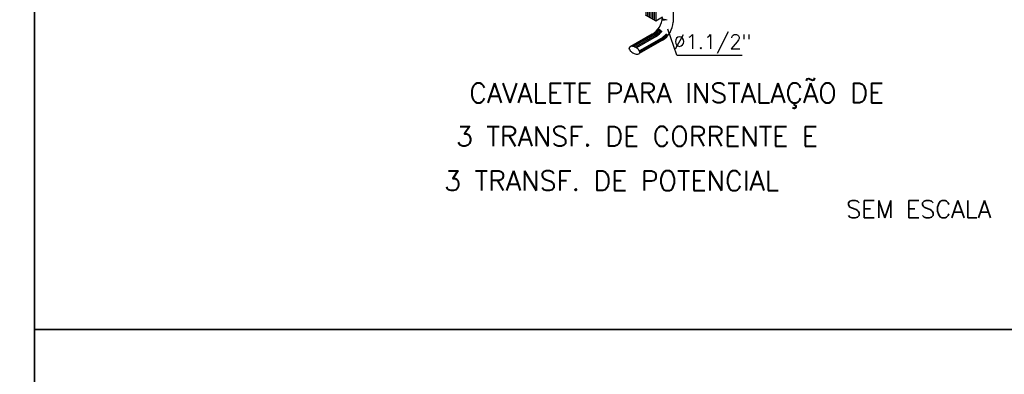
# Model space of a CAD drawing. Header units: millimetres. Extents: x 4476070 to 4476182, y -30324732 to -30324697.
# Tile 9 of 70: x 4476078.11 to 4476083.12, y -30324721.01 to -30324719.21. Entities that reach past the tile are written whole.
import ezdxf
from ezdxf.enums import TextEntityAlignment as Align

# ---------------------------------------------------------------- set-up
doc = ezdxf.new("R2010")
doc.units = ezdxf.units.MM
doc.layers.add('Cotas', color=1, linetype='Continuous', lineweight=0)
doc.layers.add('INSTALACOES', color=7, linetype='Continuous')
doc.styles.add('ROMANS', font='romans.shx', dxfattribs={"width": 0.7})

# ---------------------------------------------------------------- blocks, each defined once
blk = doc.blocks.new('*X102')
at = {"color": 0}
for p, q in [((183.2, 12.052), (183.2, 27.64)), ((183.28, 12.006), (183.28, 27.594)), ((183.36, 11.96), (183.36, 27.548)), ((183.44, 11.913), (183.44, 27.502)), ((183.52, 11.867), (183.52, 27.456)), ((183.6, 11.821), (183.6, 27.41))]:
    blk.add_line(p, q, dxfattribs=at)

msp = doc.modelspace()

# ---------------------------------------------------------------- linework, layer by layer
at = {"color": 2}
for p, q in [((4476081.3479, -30324717.49175), (4476081.3479, -30324719.21206)), ((4476081.29469, -30324719.18134), (4476081.3479, -30324719.21206)), ((4476081.3479, -30324719.21206), (4476081.3823, -30324719.1922))]:
    msp.add_line(p, q, dxfattribs=at)
at = {"color": 7}
for p, q in [((4476081.43562, -30324718.70778), (4476081.43562, -30324719.21857)), ((4476081.32935, -30324719.27995), (4476081.22093, -30324719.34254)), ((4476081.38267, -30324719.31073), (4476081.26417, -30324719.37889))]:
    msp.add_line(p, q, dxfattribs=at)
at = {"color": 1}
for p, q in [((4476081.33167, -30324719.28182), (4476081.22711, -30324719.34205)), ((4476081.33699, -30324719.28489), (4476081.23538, -30324719.34343)), ((4476081.34302, -30324719.28838), (4476081.24275, -30324719.34615)), ((4476081.34906, -30324719.29187), (4476081.24908, -30324719.34947)), ((4476081.45524, -30324719.38614), (4476081.40881, -30324719.2549)), ((4476081.37115, -30324719.30464), (4476081.26524, -30324719.36565)), ((4476081.37579, -30324719.30732), (4476081.26673, -30324719.37014)), ((4476081.37967, -30324719.30956), (4476081.26677, -30324719.3746)), ((4476081.45524, -30324719.38614), (4476081.78645, -30324719.38614))]:
    msp.add_line(p, q, dxfattribs=at)
for points in [[(4476078.19007, -30324715.60522), (4476086.20138, -30324715.60522), (4476086.20138, -30324720.77978), (4476078.19007, -30324720.77978)], [(4476070.17876, -30324718.80436), (4476078.19007, -30324718.80436), (4476078.19007, -30324724.47989), (4476070.17876, -30324724.47989)], [(4476078.19007, -30324720.77978), (4476086.20138, -30324720.77978), (4476086.20138, -30324726.67865), (4476078.19007, -30324726.67865)]]:
    msp.add_lwpolyline(points, close=True)
at = {"color": 7}
msp.add_lwpolyline([(4476081.2472, -30324719.34837, 0.0528746), (4476081.23593, -30324719.34359, 0.0667312), (4476081.22635, -30324719.34202, 0.1049602), (4476081.21749, -30324719.34363, 0.1702817), (4476081.21327, -30324719.34738, 0.1702817), (4476081.21232, -30324719.35294, 0.1049602), (4476081.21563, -30324719.36131, 0.0667312), (4476081.22202, -30324719.36862, 0.0528746), (4476081.23203, -30324719.37566, 0.0528746), (4476081.2433, -30324719.38044, 0.0667312), (4476081.25288, -30324719.38201, 0.1049602), (4476081.26174, -30324719.3804, 0.1702817), (4476081.26596, -30324719.37666, 0.1702817), (4476081.26691, -30324719.37109, 0.1049602), (4476081.2636, -30324719.36272, 0.0667312), (4476081.25721, -30324719.35541, 0.0528746)], format="xyb", close=True, dxfattribs=at)
for centre, radius, start, end in [((4476081.27614, -30324719.18779), 0.10642, 300, 356.01278), ((4476081.32282, -30324719.21474), 0.11312, 301.94257, 358.05743)]:
    msp.add_arc(centre, radius, start, end, dxfattribs=at)
at = {"color": 1}
for centre, start, end in [((4476081.27854, -30324719.18961), 348.52216, 0), ((4476081.28386, -30324719.19268), 350.55553, 0), ((4476081.2899, -30324719.19617), 352.83682, 0), ((4476081.29594, -30324719.19966), 355.10168, 0), ((4476081.27854, -30324719.18961), 299.94694, 324.32738), ((4476081.28386, -30324719.19268), 299.94694, 323.9924), ((4476081.2899, -30324719.19617), 299.94694, 323.61264), ((4476081.29594, -30324719.19966), 299.94694, 323.23206), ((4476081.31803, -30324719.21243), 299.94694, 321.84107), ((4476081.32266, -30324719.21511), 299.94694, 321.54883), ((4476081.32655, -30324719.21735), 299.94694, 321.30408)]:
    msp.add_arc(centre, 0.10642, start, end, dxfattribs=at)

# ---------------------------------------------------------------- block references
at = {"color": 1, "xscale": 0.1064169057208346, "yscale": 0.1064169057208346, "zscale": 0.1064169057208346}
msp.add_blockref('*X102', (4476061.80357, -30324720.46645), dxfattribs=at)

# ---------------------------------------------------------------- texts
at = {"layer": 'Cotas', "color": 0, "style": 'ROMANS'}
for s, height, p in [('CAVALETE PARA INSTALAÇÃO DE  ', 0.1, (4476081.52234, -30324719.58021, -111.76069)), ('3 TRANSF. DE CORRENTE E ', 0.1, (4476081.28614, -30324719.79931, -111.76069)), ('3 TRANSF. DE POTENCIAL', 0.1, (4476081.12343, -30324720.02527, -111.76069)), ('SEM ESCALA', 0.0896, (4476082.68446, -30324720.1693, -9.52862))]:
    msp.add_text(s, height=height, dxfattribs=at).set_placement(p, align=Align.MIDDLE)
at = {"layer": 'INSTALACOES', "style": 'ROMANS'}
msp.add_text('%%C1.1/2"', height=0.072, dxfattribs=at).set_placement((4476081.63564, -30324719.32325), align=Align.MIDDLE)

doc.saveas('drawing.dxf')
